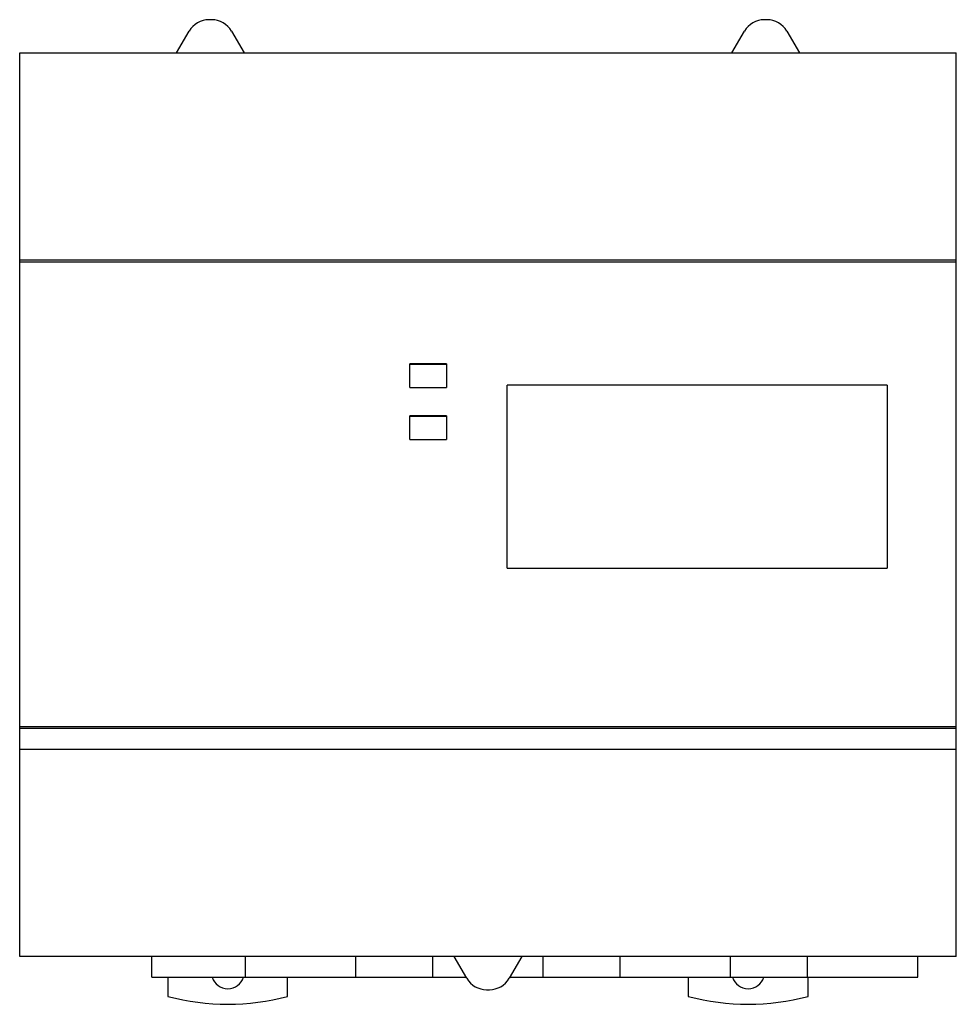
# Model space of a CAD drawing. Header units: millimetres. Extents: x 12.5 to 102.5, y 31.5 to 126.
import ezdxf

# ---------------------------------------------------------------- set-up
doc = ezdxf.new("R2010")
doc.units = ezdxf.units.MM
doc.header["$LTSCALE"] = 10.329885
doc.layers.get('0').update_dxf_attribs({"linetype": 'CONTINUOUS'})

msp = doc.modelspace()

# ---------------------------------------------------------------- linework, layer by layer
at = {"color": 7}
for p, q in [((30.929, 126.05), (30.67, 126.05)), ((84.289, 126.05), (84.03, 126.05)), ((27.552, 122.85), (28.764, 124.95)), ((32.835, 124.95), (34.047, 122.85)), ((80.912, 122.85), (82.124, 124.95)), ((86.195, 124.95), (87.407, 122.85)), ((12.479, 36.05), (12.479, 122.85)), ((12.479, 122.85), (102.479, 122.85)), ((102.479, 36.05), (102.479, 122.85)), ((102.479, 102.942), (12.479, 102.942)), ((12.479, 102.792), (102.479, 102.792)), ((49.979, 90.722), (49.979, 92.995)), ((53.479, 92.995), (49.979, 92.995)), ((49.979, 92.94), (53.479, 92.94)), ((53.479, 92.995), (53.479, 90.722)), ((59.329, 73.35), (59.329, 90.95)), ((95.829, 90.95), (59.329, 90.95)), ((95.829, 90.95), (95.829, 73.35)), ((49.979, 90.722), (53.479, 90.722)), ((49.979, 85.714), (49.979, 87.992)), ((53.479, 87.992), (49.979, 87.992)), ((53.479, 87.992), (53.479, 85.714)), ((49.979, 87.968), (53.479, 87.968)), ((49.979, 85.714), (53.479, 85.714)), ((59.329, 73.35), (95.829, 73.35)), ((102.479, 58.099), (12.479, 58.099)), ((102.479, 57.958), (12.479, 57.958)), ((12.479, 55.951), (102.479, 55.951)), ((102.479, 36.05), (12.479, 36.05)), ((25.178, 34.05), (25.178, 36.05)), ((34.171, 34.05), (34.171, 36.05)), ((44.789, 34.05), (44.789, 36.05)), ((52.171, 34.05), (52.171, 36.05)), ((55.444, 33.95), (54.232, 36.05)), ((60.727, 36.05), (59.515, 33.95)), ((62.789, 34.05), (62.789, 36.05)), ((70.171, 34.05), (70.171, 36.05)), ((80.789, 34.05), (80.789, 36.05)), ((88.171, 34.05), (88.171, 36.05)), ((98.789, 34.05), (98.789, 36.05)), ((25.178, 34.05), (55.387, 34.05)), ((26.729, 34.05), (26.729, 32.215)), ((38.229, 32.215), (38.229, 34.05)), ((59.572, 34.05), (98.789, 34.05)), ((76.729, 34.05), (76.729, 32.215)), ((88.229, 32.215), (88.229, 34.05)), ((57.35, 32.85), (57.609, 32.85))]:
    msp.add_line(p, q, dxfattribs=at)
for centre, radius, start, end in [((30.67, 123.85), 2.2, 90, 150), ((30.929, 123.85), 2.2, 30, 90), ((84.03, 123.85), 2.2, 90, 150), ((84.289, 123.85), 2.2, 30, 90), ((32.479, 34.55), 1.6, 198.27655, 341.71574), ((57.35, 35.05), 2.2, 210, 270), ((57.609, 35.05), 2.2, 270, 330), ((82.479, 34.55), 1.6, 198.27655, 341.71574), ((32.479, 53.45), 22, 254.84901, 285.15099), ((82.479, 53.45), 22, 254.84901, 285.15099)]:
    msp.add_arc(centre, radius, start, end, dxfattribs=at)

doc.saveas('drawing.dxf')
